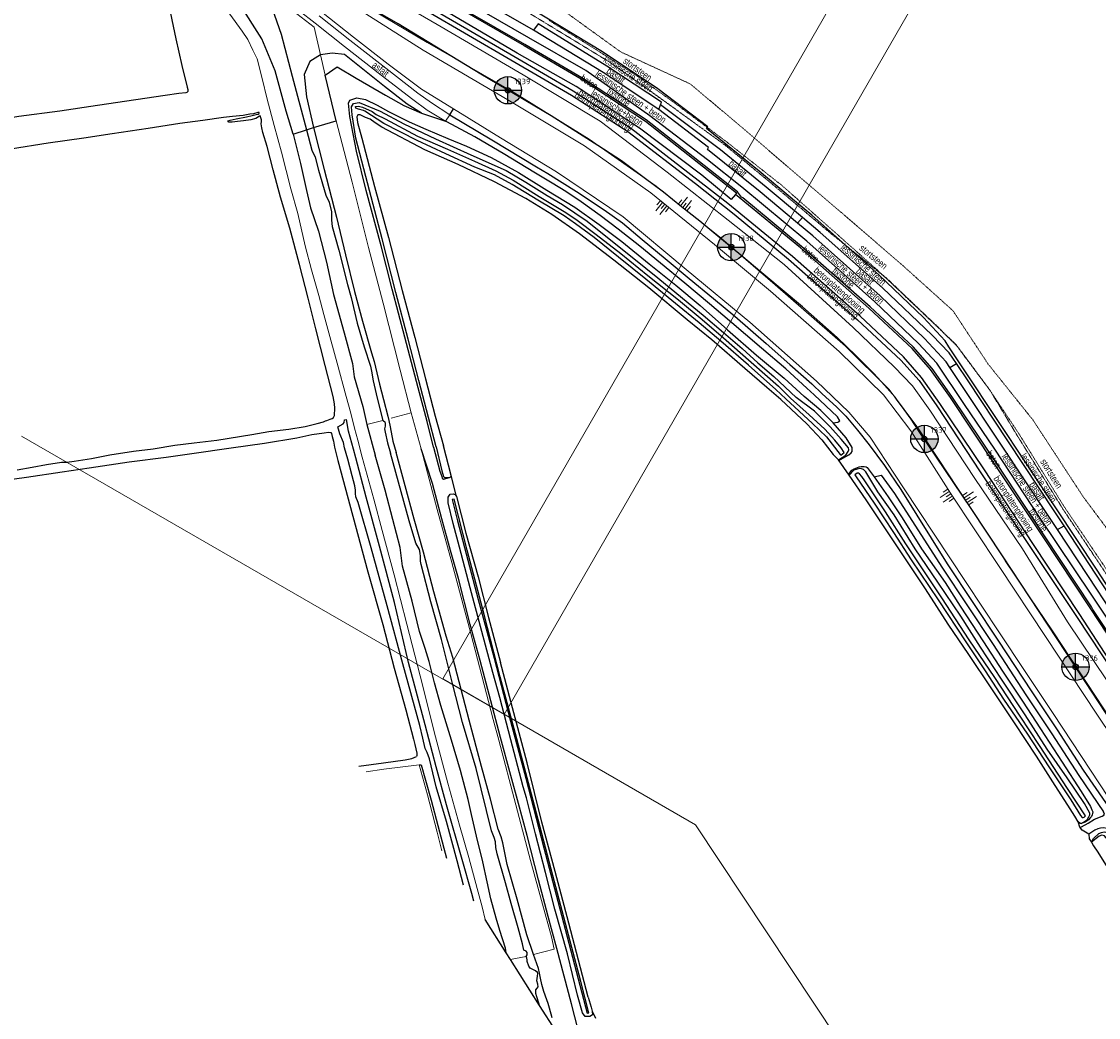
# Model space of a CAD drawing. Header units: metres. Extents: x 62183 to 64315, y 386037 to 389216.
# Tile 10 of 21: x 62623 to 63017, y 387774 to 388138. Entities that reach past the tile are written whole.
import ezdxf
from ezdxf.enums import TextEntityAlignment as Align

# ---------------------------------------------------------------- set-up
doc = ezdxf.new("R2010")
doc.units = ezdxf.units.M
doc.linetypes.add('HIDDEN', pattern=[0.375, 0.25, -0.125])
doc.linetypes.add('PHANTOM2', pattern=[1.25, 0.625, -0.125, 0.125, -0.125, 0.125, -0.125])
doc.layers.get('0').update_dxf_attribs({"linetype": 'CONTINUOUS'})
for name, color, linetype in [('0 @ 0.5', 7, 'CONTINUOUS'), ('0 @ 1', 7, 'CONTINUOUS'), ('0 @ 5', 7, 'CONTINUOUS'), ('BS-BINNENKRUINLIJN-KPN', 253, 'CONTINUOUS'), ('BS-BINNENTEENLIJN-KPN', 253, 'CONTINUOUS'), ('BS-INSTEEK-SLOOT-KPN', 253, 'CONTINUOUS'), ('BS-OVERIG-KPN', 253, 'CONTINUOUS'), ('BS-SCHEIDINGSLIJN-TALUDBEKL', 253, 'CONTINUOUS'), ('BS-VLAKAFSLUITING', 253, 'CONTINUOUS'), ('BS-WATERLIJN-KPN', 253, 'CONTINUOUS'), ('THEORETISCHE_NULLIJN', 1, 'CONTINUOUS')]:
    doc.layers.add(name, color=color, linetype=linetype)
for name, color, linetype, lineweight in [('BS-Dijkpaal', 2, 'CONTINUOUS', 25), ('BS-Dijkpaalnr', 6, 'CONTINUOUS', 25), ('BS-KANT-KREUKELBERM', 35, 'PHANTOM2', 0), ('BS-KANT-VERHARDING', 253, 'CONTINUOUS', 0), ('BS-KRUINLIJN', 253, 'CONTINUOUS', 0), ('BS-OVERIGE-TEKSTEN', 253, 'CONTINUOUS', 0), ('BS-RASTER', 253, 'RASTER', 0), ('BS-TEENLIJN', 1, 'CONTINUOUS', 0), ('BS-TEENSCHOT-GECONSTRUEERD', 11, 'HIDDEN', 13), ('BS-TUSSENBERM', 253, 'CONTINUOUS', 0), ('BS-ZANDLIJN', 2, 'HIDDEN', 20), ('TB-SNIJLIJNEN', 1, 'CONTINUOUS', 15)]:
    doc.layers.add(name, color=color, linetype=linetype, lineweight=lineweight)
doc.styles.add('ISO', font='isocp.shx', dxfattribs={"height": 2.5})
doc.linetypes.add('RASTER', pattern='A,3,-2,[200,RASTER,S=0.75,R=0,X=0,Y=0],-2,3', length=10)

# ---------------------------------------------------------------- blocks, each defined once
blk = doc.blocks.new('dijkpaal')
at = {"layer": 'BS-Dijkpaal'}
h = blk.add_hatch(color=256, dxfattribs=at)
h.paths.add_polyline_path([(0, 0), (0, 1, 0.414214), (-1, 0)])
h.paths.add_polyline_path([(1, 0), (0, 0), (0, -1, 0.414214)])
for p, q in [((0, -1), (0, 1)), ((-1, 0), (1, 0))]:
    blk.add_line(p, q, dxfattribs=at)
blk.add_circle((0, 0), 1, dxfattribs=at)
blk = doc.blocks.new('*U310')
at = {"layer": '0 @ 0.5', "xscale": 0.5, "yscale": 0.5, "zscale": 0.5}
blk.add_blockref('dijkpaal', (62801.194, 388112.99), dxfattribs=at)
at = {"layer": '0 @ 1'}
blk.add_blockref('dijkpaal', (62801.194, 388112.99), dxfattribs=at)
at = {"layer": '0 @ 5', "xscale": 5, "yscale": 5, "zscale": 5}
blk.add_blockref('dijkpaal', (62801.194, 388112.99), dxfattribs=at)
blk = doc.blocks.new('*U311')
at = {"layer": '0 @ 0.5', "xscale": 0.5, "yscale": 0.5, "zscale": 0.5}
blk.add_blockref('dijkpaal', (62882.893, 388055.634), dxfattribs=at)
at = {"layer": '0 @ 1'}
blk.add_blockref('dijkpaal', (62882.893, 388055.634), dxfattribs=at)
at = {"layer": '0 @ 5', "xscale": 5, "yscale": 5, "zscale": 5}
blk.add_blockref('dijkpaal', (62882.893, 388055.634), dxfattribs=at)
blk = doc.blocks.new('*U312')
at = {"layer": '0 @ 0.5', "xscale": 0.5, "yscale": 0.5, "zscale": 0.5}
blk.add_blockref('dijkpaal', (63008.799, 387902.179), dxfattribs=at)
at = {"layer": '0 @ 1'}
blk.add_blockref('dijkpaal', (63008.799, 387902.179), dxfattribs=at)
at = {"layer": '0 @ 5', "xscale": 5, "yscale": 5, "zscale": 5}
blk.add_blockref('dijkpaal', (63008.799, 387902.179), dxfattribs=at)
blk = doc.blocks.new('*U313')
at = {"layer": '0 @ 0.5', "xscale": 0.5, "yscale": 0.5, "zscale": 0.5}
blk.add_blockref('dijkpaal', (62953.506, 387985.508), dxfattribs=at)
at = {"layer": '0 @ 1'}
blk.add_blockref('dijkpaal', (62953.506, 387985.508), dxfattribs=at)
at = {"layer": '0 @ 5', "xscale": 5, "yscale": 5, "zscale": 5}
blk.add_blockref('dijkpaal', (62953.506, 387985.508), dxfattribs=at)
blk = doc.blocks.new('S03')
at = {"color": 0}
for p, q in [((-2.01, 0), (-2.01, -2.01)), ((-1, 0), (-1, -4.01)), ((0, 0), (0, -2.01)), ((1, 0), (1, -4.01)), ((2.01, 0), (2.01, -2.01))]:
    blk.add_line(p, q, dxfattribs=at)
blk = doc.blocks.new('S04')
at = {"color": 0}
for p, q in [((-1, 0), (-1, 4.01)), ((1, 0), (1, 4.01)), ((-2.01, 0), (-2.01, 2.01)), ((0, 0), (0, 2.01)), ((2.01, 0), (2.01, 2.01))]:
    blk.add_line(p, q, dxfattribs=at)

msp = doc.modelspace()

# ---------------------------------------------------------------- linework, layer by layer
at = {"layer": 'BS-BINNENKRUINLIJN-KPN'}
for points in [[(62774, 387982.47, 0), (62771.61, 387991.88, 0), (62768.39, 388004.24, 0), (62763.44, 388022.76, 0), (62758.89, 388040.31, 0), (62754.88, 388056.1, 0), (62749.39, 388076.36, 0), (62745.78, 388090.75, 0), (62743.32, 388103.47, 0), (62742.93, 388108.28, 0), (62743.32, 388109.35, 0), (62745.98, 388110.25, 0), (62749.12, 388109.66, 0), (62753.32, 388107.57, 0), (62757.56, 388105.2, 0), (62765.11, 388101.52, 0), (62771.13, 388098.74, 0), (62779.22, 388095.36, 0), (62786.02, 388092.54, 0), (62795.06, 388088.47, 0), (62805.07, 388082.93, 0), (62815.44, 388076.47, 0), (62825.64, 388070.27, 0), (62834.56, 388063.95, 0), (62842.83, 388057.69, 0), (62852.86, 388049.58, 0), (62862.56, 388041.8, 0), (62871.46, 388034.28, 0), (62881.53, 388025.37, 0), (62892.13, 388016.14, 0), (62902.2, 388007.75, 0), (62909.58, 388001.08, 0)], [(62727.51, 388098.52, 0), (62729.43, 388091.09, 0), (62730.63, 388088.53, 0), (62731.91, 388083.76, 0), (62734.59, 388074.7, 0), (62735.83, 388072.09, 0), (62736.61, 388068.51, 0), (62736.69, 388065.45, 0), (62736.89, 388063.23, 0), (62739.38, 388054.54, 0), (62742.5, 388041.98, 0), (62743.83, 388037.26, 0), (62746.07, 388027.84, 0), (62748.58, 388019.18, 0), (62750.92, 388012.09, 0), (62751.28, 388010.29, 0), (62751.9, 388006.73, 0), (62753.37, 388000.45, 0), (62755.49, 387992.31, 0), (62755.73, 387992.16, 0), (62756.14, 387991.75, 0), (62756.26, 387991.14, 0), (62756.26, 387990.16, 0), (62756.1, 387989.15, 0), (62756.26, 387987.98, 0), (62757.19, 387984.13, 0), (62758.24, 387980.31, 0)], [(62730.07, 388099.43, 0), (62733.97, 388084.07, 0), (62738.46, 388066.59, 0), (62741.73, 388052.78, 0), (62745.03, 388039.45, 0), (62747.98, 388028.53, 0), (62751.29, 388016.98, 0), (62752.25, 388013.82, 0), (62754.19, 388005.58, 0), (62755.65, 387999.98, 0), (62757.23, 387993.88, 0), (62757.66, 387992.2, 0), (62758.09, 387989.93, 0), (62759.08, 387984.74, 0), (62760.32, 387980.59, 0)], [(62922.05, 387977.84, 0), (62922.62, 387977.9, 0), (62923.11, 387978.11, 0), (62924.74, 387979.04, 0), (62925.83, 387979.73, 0), (62926.75, 387980.4, 0), (62927.09, 387980.92, 0), (62927.08, 387982.44, 0), (62924.88, 387985.88, 0), (62920.21, 387991.38, 0), (62915.59, 387995.89, 0), (62909.58, 388001.08, 0)], [(62812.8, 387778.32, 0), (62812.52, 387779.24, 0), (62811.78, 387781.5, 0), (62811.43, 387782.73, 0), (62811.44, 387784.01, 0), (62811.83, 387784.65, 0), (62812.2, 387785.15, 0), (62812.07, 387786.15, 0), (62811.72, 387787.37, 0), (62811.97, 387789.11, 0), (62812.1, 387789.99, 0), (62811.98, 387790.44, 0), (62811.23, 387791.03, 0), (62809.31, 387791.96, 0), (62808.78, 387792.69, 0), (62808.25, 387794.41, 0), (62808.18, 387795.02, 0), (62808.13, 387795.7, 0), (62807.82, 387796.3, 0), (62808.21, 387796.86, 0), (62808.24, 387797.67, 0), (62807.84, 387798.19, 0), (62807.02, 387798.63, 0), (62806.51, 387800.88, 0), (62804.97, 387806.73, 0), (62802.43, 387815.64, 0), (62800.31, 387823.2, 0), (62797.22, 387833.82, 0), (62796.76, 387836.1, 0), (62796.67, 387838.21, 0), (62796.18, 387839.83, 0), (62795.14, 387842.17, 0), (62789.52, 387864.98, 0), (62784.59, 387881.87, 0), (62780.96, 387896.07, 0), (62776.89, 387912.14, 0), (62773.04, 387925.94, 0), (62769.42, 387939.61, 0), (62769.27, 387940.79, 0), (62769.26, 387942.49, 0), (62769.14, 387943.78, 0), (62768.79, 387945.03, 0), (62767.48, 387947.39, 0), (62765.11, 387955.59, 0), (62758.24, 387980.31, 0)], [(62817.32, 387773.88, 0), (62816.44, 387777.32, 0), (62815.94, 387779.05, 0), (62815.43, 387780.46, 0), (62814.38, 387783.51, 0), (62813.65, 387786.06, 0), (62813.16, 387788.36, 0), (62812.79, 387790.21, 0), (62812.4, 387791.85, 0), (62810.5, 387796.93, 0), (62808.08, 387804.21, 0), (62804.55, 387817.17, 0), (62800.93, 387829.96, 0), (62799.32, 387837.81, 0), (62798.67, 387839.96, 0), (62797.64, 387842.85, 0), (62794.76, 387853.82, 0), (62791.57, 387865.74, 0), (62787.03, 387882.62, 0), (62783.31, 387896.75, 0), (62780.99, 387905.62, 0), (62778.59, 387913.34, 0), (62774.13, 387929.55, 0), (62770.34, 387944.15, 0), (62766.84, 387956.2, 0), (62760.32, 387980.59, 0)], [(62774, 387982.47, 0), (62776.29, 387973.77, 0), (62776.98, 387971.74, 0), (62777.18, 387971.14, 0), (62777.64, 387970.85, 0), (62779.82, 387971.45, 0)], [(62926.06, 387972.27, 0), (62926.16, 387972.94, 0), (62926.93, 387974.05, 0), (62927.86, 387974.64, 0), (62929.71, 387975.32, 0), (62930.42, 387975.46, 0), (62931.49, 387975.47, 0), (62932.17, 387975.29, 0), (62932.58, 387975.04, 0), (62935.14, 387971.65, 0), (62940.26, 387964.32, 0), (62945.34, 387956.69, 0), (62952.41, 387945.35, 0), (62961.07, 387933.04, 0), (62966.66, 387924.34, 0), (62975.17, 387911.3, 0), (62982.04, 387900.58, 0), (62989.38, 387889.57, 0), (62995.94, 387879.46, 0), (63003.9, 387867.32, 0), (63010.87, 387856.62, 0), (63014.22, 387851.06, 0), (63014.78, 387849.94, 0), (63015.07, 387849.12, 0), (63015.04, 387848.49, 0), (63014.92, 387848.06, 0), (63014.62, 387847.46, 0), (63014.29, 387847.04, 0), (63013.58, 387846.25, 0), (63013.07, 387845.83, 0), (63012.38, 387845.41, 0), (63010.81, 387844.91, 0)], [(63014.64, 387838.05, 0), (63015.31, 387839.38, 0), (63017.36, 387841.19, 0), (63018.33, 387841.63, 0), (63019.27, 387841.83, 0), (63019.91, 387841.72, 0), (63020.64, 387841.44, 0), (63021.57, 387840.67, 0), (63022.84, 387838.67, 0), (63024.28, 387835.86, 0), (63027.72, 387830.86, 0), (63034.19, 387821.21, 0), (63035.38, 387819.43, 0), (63039.11, 387813.09, 0), (63044.62, 387804.88, 0), (63051.3, 387796.07, 0), (63062.64, 387778.84, 0), (63070.75, 387766.48, 0)]]:
    msp.add_polyline3d(points, dxfattribs=at)
at = {"layer": 'BS-BINNENTEENLIJN-KPN'}
for points in [[(62722.67, 388096.95, 0), (62725.29, 388086.17, 0), (62727.54, 388076.33, 0), (62728.98, 388070.07, 0), (62731.9, 388061.51, 0), (62734.89, 388050.14, 0), (62737.36, 388038.27, 0), (62741.24, 388024.27, 0), (62744.34, 388013.06, 0), (62744.94, 388008.28, 0), (62748.12, 387997.4, 0), (62749.62, 387990.77, 0), (62752.62, 387979.54, 0)], [(62800.6, 387797.58, 0), (62800.27, 387799.33, 0), (62798.19, 387805.8, 0), (62796.84, 387810.27, 0), (62794.98, 387817.35, 0), (62793.62, 387823.54, 0), (62791.98, 387830.91, 0), (62789.74, 387840.21, 0), (62787.82, 387848.22, 0), (62786.68, 387853.63, 0), (62783.88, 387864.28, 0), (62780.5, 387875.41, 0), (62776.64, 387888.05, 0), (62774.35, 387896.27, 0), (62772.34, 387904.14, 0), (62770.89, 387908.88, 0), (62768.82, 387915.11, 0), (62766.16, 387926.14, 0), (62764.16, 387933.31, 0), (62762.6, 387938.97, 0), (62761.81, 387945.85, 0), (62759.13, 387956.02, 0), (62756.34, 387966.74, 0), (62752.62, 387979.54, 0)], [(62833.17, 387746.29, 0), (62832.03, 387750.47, 0), (62829.55, 387759.47, 0), (62826.9, 387769.48, 0), (62824.4, 387778.97, 0), (62821.8, 387789.12, 0), (62819.11, 387799.18, 0), (62815.96, 387810.87, 0), (62812.39, 387824.35, 0), (62808.17, 387840.55, 0), (62805, 387852.18, 0), (62802.22, 387862.48, 0), (62798.52, 387876.33, 0), (62794.99, 387889.74, 0), (62791.04, 387904.54, 0), (62787.43, 387917.62, 0), (62783.06, 387934.47, 0), (62780.16, 387944.66, 0), (62777.06, 387956.35, 0), (62773.63, 387969.17, 0), (62769.43, 387981.85, 0)]]:
    msp.add_polyline3d(points, dxfattribs=at)
at = {"layer": 'BS-INSTEEK-SLOOT-KPN'}
for points in [[(62676.7, 388146.45, 0), (62679.68, 388131.83, 0), (62681.93, 388122.12, 0), (62683.93, 388114.2, 0), (62684.1, 388113.25, 0), (62684.06, 388112.53, 0), (62683.74, 388112.21, 0), (62683.41, 388112.13, 0), (62680.79, 388111.8, 0), (62675.88, 388111.15, 0), (62665.07, 388109.54, 0), (62651.12, 388107.47, 0), (62637.29, 388105.33, 0), (62622.35, 388103.39, 0), (62607.03, 388100.96, 0), (62587.22, 388098.11, 0), (62573.74, 388096.14, 0), (62559.17, 388093.96, 0), (62545.4, 388091.94, 0), (62530.77, 388089.89, 0), (62516.8, 388087.78, 0), (62506.72, 388086.24, 0), (62503.05, 388085.41, 0)], [(62774.99, 387982.61, 0), (62772.16, 387993.31, 0), (62768.63, 388006.89, 0), (62764.69, 388022.05, 0), (62760.16, 388039.1, 0), (62755.16, 388058.65, 0), (62749.16, 388081.5, 0), (62745.55, 388095.55, 0), (62744.27, 388103.98, 0), (62743.93, 388106.95, 0), (62744.67, 388108.15, 0), (62746.81, 388108.54, 0), (62754.5, 388105.42, 0), (62763.18, 388100.78, 0), (62774.71, 388095.24, 0), (62787.68, 388089.38, 0), (62800.59, 388083.61, 0), (62807.75, 388079.4, 0), (62815.54, 388074.54, 0), (62821.15, 388071.19, 0), (62830.12, 388065.2, 0), (62837.56, 388059.2, 0), (62847.24, 388051.46, 0), (62856.05, 388044.44, 0), (62865.01, 388037.04, 0), (62872.61, 388030.72, 0), (62880.02, 388024.38, 0), (62886.9, 388018.53, 0), (62892.63, 388013.29, 0), (62898.45, 388008.33, 0), (62906.63, 388000.67, 0)], [(62621.65, 387974.17, 0), (62627.23, 387975.21, 0), (62632.42, 387976.19, 0), (62637.89, 387976.98, 0), (62639.81, 387977.07, 0), (62642.6, 387977.35, 0), (62648.9, 387978.35, 0), (62655.6, 387979.65, 0), (62664.24, 387980.99, 0), (62671.48, 387981.93, 0), (62679.3, 387983.2, 0), (62686.39, 387984.11, 0), (62694.73, 387985.08, 0), (62707.54, 387987.17, 0), (62713.78, 387988.21, 0), (62721, 387989.09, 0), (62727.09, 387990.1, 0), (62731.48, 387991.17, 0), (62733.77, 387991.77, 0), (62734.51, 387992.1, 0), (62734.98, 387992.31, 0), (62735.55, 387992.53, 0), (62736.2, 387992.77, 0), (62736.88, 387993.01, 0), (62737.4, 387993.41, 0), (62737.77, 387994.1, 0), (62737.9, 387996.77, 0), (62737.78, 387998.36, 0), (62737.22, 388001.08, 0), (62734.39, 388012.39, 0), (62730.98, 388025.73, 0), (62728.09, 388036.98, 0), (62724.94, 388049.32, 0), (62721.38, 388062.63, 0), (62718.03, 388073.91, 0), (62715.32, 388083.95, 0), (62713.19, 388092.4, 0), (62711.53, 388097.56, 0), (62711.2, 388099.31, 0), (62710.97, 388100.76, 0), (62711.03, 388101.56, 0), (62711.06, 388102.18, 0), (62710.59, 388103.66, 0), (62710.37, 388103.5, 0), (62709.03, 388102.65, 0), (62707.19, 388102.23, 0), (62704.53, 388101.8, 0), (62702.29, 388101.53, 0), (62700.3, 388101.37, 0), (62699.12, 388101.29, 0), (62698.7, 388101.78, 0), (62699.55, 388102.13, 0), (62701.81, 388102.57, 0), (62705.54, 388103.29, 0), (62707.69, 388103.73, 0), (62709.08, 388104.12, 0), (62709.8, 388104.28, 0), (62710.21, 388104.56, 0), (62710.17, 388104.82, 0), (62709.66, 388104.82, 0), (62708.11, 388104.39, 0), (62706.79, 388104.23, 0), (62704.33, 388103.84, 0), (62700.47, 388103.36, 0), (62697.15, 388103.05, 0), (62689.61, 388102.01, 0), (62681.25, 388100.82, 0), (62669.66, 388099.06, 0), (62656.43, 388097.13, 0), (62646.02, 388095.48, 0), (62633.07, 388093.66, 0), (62619.29, 388091.53, 0)], [(62900.98, 387999.9, 0), (62895.91, 388004.33, 0), (62887.9, 388011.24, 0), (62875.74, 388021.79, 0), (62866.8, 388029.09, 0), (62852.67, 388040.75, 0), (62839.97, 388050.87, 0), (62827.39, 388060.55, 0), (62817.25, 388067.55, 0), (62807.69, 388073.4, 0), (62796.29, 388079.54, 0), (62782.95, 388085.82, 0), (62770.83, 388091.27, 0), (62755.07, 388099.52, 0), (62752.68, 388101.05, 0), (62750.85, 388102.43, 0), (62749.07, 388103.1, 0), (62747.2, 388104.02, 0), (62746.27, 388104.08, 0), (62745.92, 388103.26, 0), (62746.16, 388101.23, 0), (62747.79, 388095.51, 0), (62752.39, 388077.8, 0), (62757.48, 388059.23, 0), (62762.57, 388039.8, 0), (62767.17, 388022.6, 0), (62770.99, 388007.5, 0), (62774.61, 387993.88, 0), (62777.58, 387982.96, 0)], [(62900.98, 387999.9, 0), (62910.49, 387990.98, 0), (62916.03, 387985.16, 0), (62920.1, 387979.81, 0), (62922.05, 387977.84, 0), (62924.82, 387979.54, 0), (62925.61, 387980.97, 0), (62925.87, 387981.51, 0), (62925.75, 387982.3, 0), (62923.09, 387985.44, 0), (62919, 387989.9, 0), (62913.34, 387995.68, 0), (62906.63, 388000.67, 0)], [(62575.28, 387964.62, 0), (62589.75, 387966.71, 0), (62598.38, 387967.76, 0), (62611.82, 387969.65, 0), (62625.08, 387971.57, 0), (62638.18, 387973.43, 0), (62648.03, 387974.97, 0), (62662.63, 387977.09, 0), (62676.14, 387978.89, 0), (62685.52, 387980.22, 0), (62699.99, 387982.32, 0), (62712.19, 387984.02, 0), (62724.02, 387985.89, 0), (62729.47, 387987.1, 0), (62733.95, 387987.75, 0), (62735.58, 387988.01, 0), (62736.41, 387987.91, 0), (62736.69, 387987.5, 0), (62736.96, 387986.43, 0), (62737.41, 387984.65, 0), (62737.79, 387982.54, 0), (62738.42, 387980.12, 0), (62738.99, 387977.67, 0)], [(62774.99, 387982.61, 0), (62777.04, 387973.89, 0), (62777.68, 387971.79, 0), (62777.95, 387971.37, 0), (62779.82, 387971.45, 0)], [(62779.82, 387971.45, 0), (62780.28, 387971.68, 0), (62780.48, 387972.1, 0), (62777.58, 387982.96, 0)], [(62738.99, 387977.67, 0), (62749.9, 387936.88, 0), (62755.47, 387917.6, 0), (62759.63, 387901.65, 0), (62763.82, 387886.47, 0), (62766.62, 387875.69, 0), (62767.16, 387873.74, 0), (62767.89, 387870.58, 0), (62767.92, 387869.73, 0), (62767.73, 387869.41, 0)], [(63010.81, 387844.91, 0), (63011.71, 387845.33, 0), (63013.11, 387846.26, 0), (63013.65, 387847.31, 0), (63013.98, 387848.07, 0), (63014.07, 387848.65, 0), (63012.04, 387852.15, 0), (63005.75, 387861.65, 0), (62998.44, 387872.12, 0), (62990.36, 387884.58, 0), (62981.67, 387897.62, 0), (62974.03, 387909.42, 0), (62966.79, 387920.65, 0), (62958.46, 387933.18, 0), (62950.15, 387945.29, 0), (62942.41, 387957.7, 0), (62936.53, 387966.11, 0), (62932.14, 387973.48, 0), (62931.26, 387974.28, 0), (62930.53, 387974.61, 0), (62929.74, 387974.65, 0), (62928.87, 387974.51, 0), (62927.74, 387974.05, 0), (62926.06, 387972.27, 0)], [(63010.81, 387844.91, 0), (63010.44, 387844.95, 0), (63009.75, 387845.52, 0), (63008.57, 387847.54, 0), (63006.03, 387851.58, 0), (63001.38, 387858.83, 0), (62994.49, 387869.46, 0), (62986.47, 387881.72, 0), (62977.93, 387894.45, 0), (62969.78, 387906.67, 0), (62962.19, 387917.79, 0), (62953.88, 387930.72, 0), (62946.11, 387942.36, 0), (62938.3, 387954.05, 0), (62932.19, 387963.24, 0), (62926.06, 387972.27, 0)], [(62830.6, 387781.4, 0), (62831.58, 387777.77, 0), (62832.04, 387776.3, 0), (62832.13, 387774.9, 0), (62831.2, 387774.34, 0), (62829.5, 387774.34, 0), (62828.48, 387775.72, 0), (62826.65, 387782.1, 0), (62822.99, 387797.18, 0), (62818.38, 387813.53, 0), (62814.98, 387826.98, 0), (62811.27, 387841.06, 0), (62808.01, 387854.25, 0), (62806.77, 387858.36, 0), (62806, 387861.09, 0), (62802.22, 387875.48, 0), (62798.21, 387890.95, 0), (62795.69, 387900.12, 0), (62791.7, 387915.15, 0), (62787.44, 387931.08, 0), (62783.53, 387945.97, 0), (62781.19, 387954.57, 0), (62779.3, 387962.19, 0), (62779.32, 387964.24, 0), (62780.07, 387965.29, 0), (62781.17, 387965.47, 0), (62781.89, 387965.24, 0), (62782.44, 387964.51, 0), (62785.77, 387951.03, 0), (62790.3, 387935.06, 0), (62794.04, 387920.25, 0), (62798.44, 387903.79, 0)], [(62830.6, 387781.4, 0), (62823.51, 387808.42, 0), (62818.5, 387827.32, 0), (62813.63, 387845.32, 0), (62808.18, 387867.05, 0), (62803.35, 387885.32, 0), (62798.44, 387903.79, 0)], [(62746.72, 387865.9, 0), (62755.74, 387867.07, 0), (62763.61, 387868.17, 0), (62765.99, 387868.67, 0), (62767.73, 387869.41, 0)], [(62768.77, 387866.3, 0), (62769.44, 387866.31, 0), (62770.99, 387860.75, 0), (62773.12, 387853.45, 0), (62776.16, 387841.82, 0), (62778.71, 387832.18, 0)], [(63065.88, 387769.65, 0), (63059.15, 387780.44, 0), (63049.47, 387795.6, 0), (63044.1, 387804.09, 0), (63034.69, 387818.86, 0), (63023.77, 387834.43, 0), (63020.96, 387838.38, 0), (63019.45, 387840.39, 0), (63018.42, 387840.6, 0), (63017.45, 387840.27, 0), (63014.64, 387838.05, 0), (63015.32, 387836.69, 0), (63017, 387834.42, 0), (63021, 387827.94, 0), (63028.39, 387816.67, 0), (63036.72, 387804.17, 0), (63042.46, 387795.5, 0), (63050.69, 387784.77, 0), (63056.64, 387776.13, 0), (63064.75, 387765.29, 0)]]:
    msp.add_polyline3d(points, dxfattribs=at)
at = {"layer": 'BS-KANT-KREUKELBERM'}
msp.add_polyline3d([(63136, 387763.1, 0), (63128.76, 387777.83, 0), (63115.67, 387798.44, 0), (63105.13, 387814.54, 0), (63095.83, 387828.65, 0), (63075.5, 387850.9, 0), (63069.14, 387861, 0), (63056.97, 387880.3, 0), (63039.39, 387905.91, 0), (63021.08, 387934.58, 0), (63004.2, 387959.86, 0), (62987.11, 387987.33, 0), (62977.58, 388003.19, 0), (62965.27, 388019.68, 0), (62958.9, 388025.91, 0), (62939.38, 388044.45, 0), (62917.61, 388062.07, 0), (62897.44, 388079.06, 0), (62880.66, 388092.92, 0), (62862.19, 388106.32, 0), (62838.97, 388122.96, 0), (62807.1, 388142.35, 0)], dxfattribs=at)
at = {"layer": 'BS-KANT-VERHARDING'}
msp.add_polyline3d([(62732.13, 388140.22, 0), (62743.31, 388131.3, 0), (62756.48, 388121.04, 0), (62768.23, 388112, 0), (62773.2, 388108.37, 0), (62779.96, 388104.05, 0), (62778.37, 388101.76, 0), (62771.64, 388105.75, 0), (62766.45, 388109.62, 0), (62754.81, 388118.59, 0), (62741.44, 388128.97, 0), (62730.67, 388137.6, 0), (62724.69, 388142.21, 0)], dxfattribs=at)
at = {"layer": 'BS-KRUINLIJN'}
for points in [[(63099.48, 387760.12, 0), (63087.49, 387778.11, 0), (63070.43, 387804.36, 0), (63052.72, 387831.46, 0), (63037.74, 387853.5, 0), (63034.26, 387858.54, 0), (63016.56, 387884.84, 0), (62997.76, 387913.31, 0), (62980.85, 387938.83, 0), (62963.01, 387965.72, 0), (62948.53, 387988.51, 0), (62938.56, 388001.6, 0), (62922.37, 388017.51, 0), (62897.17, 388039.6, 0), (62876.74, 388056.64, 0), (62853.44, 388075.49, 0), (62829.25, 388092.67, 0), (62801.18, 388109.51, 0), (62770.17, 388127.7, 0), (62741.9, 388145.53, 0)], [(63102.34, 387761.73, 0), (63090.36, 387779.49, 0), (63072.94, 387805.56, 0), (63054.76, 387833.07, 0), (63040.11, 387855.19, 0), (63019.1, 387886.86, 0), (63000.59, 387914.92, 0), (62983.29, 387940.6, 0), (62981.93, 387942.86, 0), (62965.79, 387967.4, 0), (62951.13, 387989.59, 0), (62940.68, 388003.54, 0), (62924.68, 388019.41, 0), (62898.91, 388041.86, 0), (62879.36, 388058.81, 0), (62855.43, 388077.89, 0), (62830.85, 388095.15, 0), (62802.63, 388112.65, 0), (62771.63, 388130.47, 0), (62744.3, 388146.77, 0)]]:
    msp.add_polyline3d(points, dxfattribs=at)
at = {"layer": 'BS-OVERIG-KPN'}
for points in [[(62913.26, 388001.58, 0), (62910.5, 388004.09, 0), (62902.84, 388011.16, 0), (62893.93, 388018.75, 0), (62882.25, 388028.64, 0), (62874.92, 388034.94, 0), (62865.92, 388042.47, 0), (62857.03, 388049.8, 0), (62849.39, 388056.05, 0), (62841.47, 388062.24, 0), (62834.96, 388067.25, 0), (62827.95, 388072.2, 0), (62822.4, 388075.96, 0), (62817.35, 388079.08, 0), (62810.66, 388083.05, 0), (62800.04, 388089.55, 0), (62789.04, 388096.02, 0), (62778.79, 388101.49, 0), (62778.37, 388101.76, 0)], [(62779.96, 388104.05, 0), (62795.36, 388094.88, 0), (62811.59, 388085.03, 0), (62815.79, 388082.57, 0), (62826.26, 388075.97, 0), (62836.41, 388069.23, 0), (62843.04, 388064.5, 0), (62850.29, 388058.48, 0), (62858.69, 388051.5, 0), (62867.46, 388044.21, 0), (62876.38, 388036.81, 0), (62884.13, 388030.38, 0), (62895.69, 388020.36, 0), (62904.31, 388012.71, 0), (62912.3, 388005.62, 0), (62916.14, 388001.99, 0)], [(62920.21, 387991.38, 0), (62921.88, 387991.69, 0), (62922.62, 387992.12, 0), (62921.74, 387993.58, 0), (62913.26, 388001.58, 0)], [(62916.14, 388001.99, 0), (62921.34, 387997.24, 0), (62924.81, 387993.79, 0), (62929.11, 387988.66, 0), (62933.31, 387983.35, 0), (62938.89, 387975.86, 0), (62944.87, 387966.99, 0), (62961.82, 387939.89, 0), (62980.57, 387911.59, 0), (62992.55, 387893.46, 0), (63002.06, 387879.18, 0), (63011.65, 387864.45, 0), (63019.7, 387852.53, 0), (63023.41, 387847.34, 0), (63024.85, 387845.99, 0), (63028.04, 387841.39, 0), (63035.56, 387829.21, 0), (63047.05, 387811.98, 0), (63062.2, 387789.04, 0), (63078.89, 387763.6, 0), (63095.26, 387739.05, 0), (63101.88, 387728.79, 0), (63110.97, 387715.37, 0), (63117, 387706.51, 0)], [(62926.06, 387972.27, 0), (62922.05, 387977.84, 0)], [(62782.44, 387964.51, 0), (62780.48, 387972.1, 0)], [(62935.14, 387971.65, 0), (62937.75, 387972.21, 0), (62942.56, 387965.51, 0), (62959.89, 387938.67, 0), (62978.73, 387910.33, 0), (62990.66, 387891.96, 0), (63000.12, 387877.73, 0), (63010, 387862.42, 0), (63019.03, 387849.11, 0)], [(63010.41, 387843.56, 0), (63009.75, 387845.52, 0)], [(63076.18, 387762.08, 0), (63059.6, 387787.33, 0), (63044.86, 387809.81, 0), (63033.04, 387827.64, 0), (63025.39, 387839.18, 0), (63022.87, 387841.74, 0), (63021.61, 387842.59, 0), (63020.33, 387843.09, 0), (63019.05, 387843.26, 0), (63017.97, 387843.14, 0), (63016.93, 387842.93, 0), (63015.91, 387842.46, 0), (63013.68, 387841.01, 0), (63011.18, 387842.45, 0), (63010.41, 387843.56, 0), (63010.96, 387843.67, 0), (63013.44, 387845.03, 0), (63015.78, 387846.49, 0), (63018.58, 387847.63, 0), (63019.13, 387847.97, 0), (63019.34, 387848.27, 0), (63019.03, 387849.11, 0)], [(63013.68, 387841.01, 0), (63013.79, 387839.28, 0), (63014.64, 387838.05, 0)], [(62832.04, 387776.3, 0), (62833.24, 387773.74, 0)]]:
    msp.add_polyline3d(points, dxfattribs=at)
at = {"layer": 'BS-RASTER'}
for points in [[(62734.32, 388118.58, 0), (62732.67, 388125.93, 0), (62730.34, 388136.09, 0), (62723.94, 388141, 0), (62714.1, 388148.58, 0), (62708.79, 388153.61, 0), (62697.92, 388166.15, 0), (62690.92, 388176.2, 0), (62684.05, 388187.47, 0), (62678.01, 388200.83, 0), (62674.55, 388210.83, 0), (62671.92, 388220.28, 0)], [(62724.32, 388067.92, 0), (62721.83, 388076.98, 0), (62718.32, 388090.41, 0), (62715.7, 388100.13, 0), (62713.12, 388109.71, 0), (62711.35, 388117.37, 0), (62709.42, 388124.53, 0), (62707.95, 388127.66, 0), (62706.03, 388131.6, 0), (62703.97, 388134.56, 0), (62699.5, 388140.89, 0), (62692.67, 388150.19, 0), (62688.43, 388156.06, 0), (62683.79, 388163.16, 0), (62679.63, 388170.02, 0)], [(62738.33, 388101.82, 0), (62734.3, 388118.58, 0), (62734.32, 388118.58, 0)], [(62765.82, 387995.03, 0), (62761.83, 388010.64, 0), (62755.57, 388035.15, 0), (62750.2, 388055.48, 0), (62744.22, 388079.37, 0), (62738.35, 388101.83, 0)], [(62745.12, 387989.41, 0), (62743.73, 387994.89, 0), (62742.03, 388001.08, 0), (62738.76, 388013.22, 0), (62736.42, 388021.66, 0), (62733.85, 388031, 0), (62732.01, 388037.94, 0), (62729.34, 388047.29, 0), (62727.07, 388056.09, 0), (62724.32, 388067.92, 0)], [(62749.62, 387990.77, 0), (62755.49, 387992.31, 0)], [(62758.44, 387993.1, 0), (62765.82, 387995.03, 0)], [(62769.43, 387981.85, 0), (62765.82, 387995.03, 0)], [(62747.93, 387978.9, 0), (62746.29, 387985.04, 0), (62745.12, 387989.41, 0)], [(62818.11, 387798.9, 0), (62817.12, 387803.4, 0), (62813.83, 387815.45, 0), (62809.5, 387831.32, 0), (62804.1, 387851.72, 0), (62797.86, 387875.37, 0), (62795.85, 387882.87, 0), (62791.6, 387898.91, 0), (62787.58, 387914.33, 0), (62780.63, 387940.34, 0), (62775.33, 387959.72, 0), (62769.43, 387981.85, 0)], [(62792.89, 387809.78, 0), (62791.71, 387814.44, 0), (62789.99, 387821.15, 0), (62786.89, 387832.51, 0), (62783.52, 387844.24, 0), (62779.25, 387859.7, 0), (62774.72, 387876.55, 0), (62769.09, 387898.93, 0), (62764.25, 387917.78, 0), (62759.54, 387935.76, 0), (62755.19, 387952.07, 0), (62752.2, 387963.54, 0), (62747.93, 387978.9, 0)], [(62749.29, 387863.84, 0), (62755.78, 387864.8, 0), (62768.77, 387866.3, 0)], [(62768.77, 387866.3, 0), (62771.72, 387855.37, 0), (62775.26, 387841.76, 0), (62777, 387834.88, 0)], [(62810.5, 387796.93, 0), (62818.11, 387798.9, 0)], [(62802.11, 387795.21, 0), (62803.98, 387795.49, 0), (62807.82, 387796.3, 0)]]:
    msp.add_polyline3d(points, dxfattribs=at)
at = {"layer": 'BS-SCHEIDINGSLIJN-TALUDBEKL'}
for points in [[(62722.67, 388096.95, 0), (62720.14, 388105.38, 0), (62716.05, 388120.15, 0), (62711.22, 388131.81, 0), (62702.9, 388144.82, 0), (62694.92, 388154.07, 0), (62687.98, 388164.79, 0), (62680.09, 388180.4, 0), (62675.13, 388195.34, 0), (62672.53, 388210.79, 0), (62671.92, 388220.28, 0), (62673.6, 388210.94, 0), (62677.51, 388199.45, 0), (62683.62, 388186.38, 0), (62691.13, 388173.2, 0), (62699.82, 388161.47, 0), (62709.26, 388150.79, 0), (62715.02, 388142.95, 0), (62718.3, 388133.5, 0), (62722.33, 388118.2, 0), (62727.51, 388098.52, 0)], [(62720.11, 388205.62, 0), (62719.66, 388205.48, 0), (62715.94, 388204.5, 0), (62721.02, 388191.51, 0), (62729.17, 388179.27, 0), (62740.52, 388168.29, 0), (62744.15, 388165.93, 0), (62748.75, 388163.25, 0), (62752.64, 388160.97, 0), (62774.67, 388148.09, 0), (62807.1, 388129.36, 0), (62828, 388117.13, 0), (62851.54, 388101.75, 0), (62872.76, 388085.03, 0), (62884.84, 388075.5, 0), (62884.43, 388074.89, 0), (62882.87, 388073.1, 0), (62872.06, 388081.91, 0), (62849.32, 388099.12, 0), (62826.12, 388114.33, 0), (62804.6, 388126.62, 0), (62772.93, 388145.23, 0), (62747.13, 388160.39, 0), (62742.02, 388163.32, 0)], [(63072.56, 387845.88, 0), (63071.4, 387847.25, 0), (63052.08, 387877.11, 0), (63033.36, 387904.9, 0), (63016.79, 387930.27, 0), (63002.19, 387952.38, 0), (62998.55, 387957.89, 0), (62981.72, 387983.21, 0), (62967.4, 388004.72, 0), (62962.82, 388011.68, 0), (62961.45, 388013.76, 0), (62953.57, 388022.29, 0), (62937.3, 388037.81, 0), (62912.7, 388059.77, 0), (62907.14, 388064.42, 0), (62893.49, 388075.84, 0), (62874.18, 388091.41, 0), (62874.59, 388092.08, 0), (62856.34, 388105.99, 0), (62836.07, 388119.52, 0), (62810.51, 388135.01, 0), (62777.8, 388153.84, 0)], [(63126.09, 387760.73, 0), (63117, 387781.84, 0), (63104.67, 387800.74, 0), (63088.36, 387825.28, 0), (63086.27, 387827.45, 0), (63074.91, 387839.21, 0), (63070.64, 387844.89, 0), (63067.69, 387848.81, 0), (63049.75, 387875.45, 0), (63031.07, 387903.93, 0), (63014.7, 387928.44, 0), (62995.85, 387956.57, 0), (62979.3, 387981.76, 0), (62968.22, 387998.13, 0), (62958.02, 388013.19, 0), (62951.41, 388020.41, 0), (62935.38, 388035.61, 0), (62910.47, 388057.82, 0), (62886.8, 388077.56, 0), (62874.24, 388087.63, 0), (62853.12, 388103.71, 0), (62829.65, 388120.19, 0), (62808.82, 388132.22, 0), (62776.17, 388151.02, 0)], [(63033.13, 387895.97, 0), (63015.17, 387923.13, 0), (63014.64, 387924.13, 0), (62997.46, 387950.09, 0), (62979.97, 387976.48, 0), (62963.59, 388001.03, 0), (62956.41, 388011.22, 0), (62949.45, 388019.14, 0), (62933.68, 388033.86, 0), (62908.58, 388055.87, 0), (62887.13, 388073.62, 0), (62886.67, 388073.97, 0), (62885.17, 388075.9, 0), (62872.97, 388085.44, 0), (62851.77, 388102.17, 0), (62828.24, 388117.55, 0), (62807.36, 388129.7, 0), (62774.8, 388148.54, 0)], [(62771.33, 388142.14, 0), (62802.26, 388124.12, 0), (62824.4, 388111.2, 0), (62845, 388097.94, 0), (62869.76, 388078.89, 0), (62883.89, 388067.75, 0), (62903.85, 388051.25, 0), (62929.11, 388029.09, 0), (62944.93, 388014.36, 0), (62951.56, 388006.9, 0), (62958.04, 387997.61, 0), (62973.96, 387973.48, 0), (62991.89, 387946.56, 0), (63009.1, 387920.63, 0), (63027.72, 387892.56, 0), (63048.55, 387861.07, 0), (63062.82, 387839.74, 0), (63068.84, 387831.93, 0), (63077.88, 387823.03, 0), (63085.62, 387813.21, 0), (63096.84, 387796.56, 0), (63106.13, 387782.5, 0), (63111.95, 387770.66, 0)], [(63113.25, 387770.32, 0), (63107.49, 387782.51, 0), (63097.66, 387797.25, 0), (63086.59, 387813.84, 0), (63078.56, 387823.85, 0), (63069.9, 387832.84, 0), (63063.64, 387840.47, 0), (63049.83, 387861.99, 0), (63028.63, 387893.16, 0), (63010.35, 387921.33, 0), (62993.17, 387947.25, 0), (62975.52, 387974.18, 0), (62959.22, 387998.47, 0), (62952.43, 388007.97, 0), (62945.91, 388015.59, 0), (62929.99, 388030.37, 0), (62905.22, 388052.21, 0), (62881.63, 388071.57, 0), (62870.74, 388080.06, 0), (62846.08, 388099.11, 0), (62825.06, 388112.68, 0), (62803.33, 388125.32, 0), (62771.87, 388143.61, 0)], [(63072.21, 387853.45, 0), (63071.06, 387854.82, 0), (63051.74, 387884.68, 0), (63033.01, 387912.47, 0), (63016.45, 387937.84, 0), (63001.85, 387959.95, 0), (62998.21, 387965.46, 0), (62981.38, 387990.78, 0), (62967.06, 388012.29, 0), (62962.47, 388019.25, 0), (62961.11, 388021.33, 0), (62953.23, 388029.86, 0), (62936.96, 388045.38, 0), (62912.36, 388067.33, 0), (62906.79, 388071.99, 0), (62893.14, 388083.41, 0), (62873.84, 388098.98, 0), (62874.25, 388099.65, 0), (62855.99, 388113.56, 0), (62835.73, 388127.09, 0), (62810.16, 388142.58, 0)], [(62856.34, 388105.99, 0), (62857.05, 388107.66, 0), (62857.36, 388108.67, 0), (62837.38, 388121.84, 0), (62812.23, 388137.31, 0), (62810.51, 388135.01, 0)], [(62738.35, 388101.83, 0), (62734.32, 388118.58, 0), (62738.69, 388121.59, 0), (62745.74, 388117.39, 0), (62756.36, 388111.23, 0), (62763.09, 388107.4, 0), (62769.6, 388104.6, 0), (62764.32, 388107.96, 0), (62756.03, 388114.37, 0), (62741.39, 388126.08, 0), (62736.92, 388126.53, 0), (62732.67, 388125.93, 0), (62728.74, 388123.51, 0), (62726.61, 388118.72, 0), (62727.56, 388110.55, 0), (62730.07, 388099.43, 0)], [(63070.64, 387844.89, 0), (63072.56, 387845.88, 0), (63075.43, 387847.36, 0), (63074.29, 387848.53, 0), (63066.81, 387859.77, 0), (63054.21, 387878.72, 0), (63035.83, 387906.17, 0), (63018.48, 387932.51, 0), (63004.59, 387953.71, 0), (63001.22, 387958.86, 0), (62983.99, 387984.84, 0), (62969.54, 388006.73, 0), (62965.22, 388013.1, 0), (62962.56, 388017.02, 0), (62956.37, 388023.47, 0), (62938.22, 388040.73, 0), (62915.36, 388061.04, 0), (62908.89, 388066.47, 0), (62895.69, 388077.56, 0), (62878.97, 388091.27, 0), (62857.05, 388107.66, 0)], [(63122.05, 387762.56, 0), (63115.46, 387778.43, 0), (63110.62, 387787.46, 0), (63101.15, 387801.58, 0), (63087.5, 387821.64, 0), (63081.07, 387828.96, 0), (63072.93, 387836.91, 0), (63067.65, 387843.05, 0), (63053.4, 387864.32, 0), (63032.69, 387895.59, 0), (63014.1, 387923.74, 0), (62996.9, 387949.71, 0), (62979.42, 387976.05, 0), (62963.02, 388000.7, 0), (62955.8, 388010.88, 0), (62948.99, 388018.59, 0), (62933.17, 388033.36, 0), (62908.15, 388055.37, 0), (62884.43, 388074.89, 0)], [(62907.14, 388064.42, 0), (62908.89, 388066.47, 0)], [(62962.82, 388011.68, 0), (62965.22, 388013.1, 0)], [(63002.19, 387952.38, 0), (63004.59, 387953.71, 0)]]:
    msp.add_polyline3d(points, dxfattribs=at)
at = {"layer": 'BS-TEENLIJN'}
msp.add_polyline3d([(62732.96, 388141.74, 0), (62744.73, 388132.4, 0), (62757.38, 388122.52, 0), (62769.54, 388113.41, 0), (62781.27, 388106.16, 0), (62798.42, 388095.62, 0), (62818.94, 388083.2, 0), (62843.34, 388066.7, 0), (62866.43, 388047.51, 0), (62889.63, 388028.25, 0), (62914.01, 388006.62, 0), (62925.85, 387995.32, 0), (62933.7, 387986.1, 0), (62945.88, 387967.58, 0), (62962.85, 387942.08, 0), (62980.71, 387914.99, 0), (62990.39, 387900.43, 0), (63000.67, 387885.11, 0), (63014.22, 387864.43, 0), (63030.78, 387839.44, 0), (63048.37, 387813.81, 0), (63063.72, 387790.56, 0), (63080.1, 387765.69, 0)], dxfattribs=at)
at = {"layer": 'BS-TEENSCHOT-GECONSTRUEERD'}
msp.add_polyline3d([(63032.98, 387918.72, 0), (63004.45, 387961.04, 0), (62988.13, 387987.34, 0), (62977.58, 388003.19, 0), (62965.38, 388019.69, 0), (62958.93, 388026.04, 0), (62940.67, 388043.4, 0), (62917.73, 388063.78, 0), (62901.32, 388078.27, 0), (62881.2, 388094.12, 0), (62861.25, 388109.03, 0), (62848.72, 388117.99, 0), (62834.28, 388127.34, 0), (62816.33, 388138.49, 0)], dxfattribs=at)
at = {"layer": 'BS-TUSSENBERM'}
msp.add_polyline3d([(63107.24, 387765.8, 0), (63096.13, 387783.26, 0), (63078.9, 387809.8, 0), (63060.53, 387837.84, 0), (63046.07, 387859.27, 0), (63025.1, 387889.95, 0), (63005.89, 387918.68, 0), (62989.4, 387945.28, 0), (62971.92, 387971, 0), (62955.52, 387996.04, 0), (62949.14, 388004.91, 0), (62942.42, 388011.86, 0), (62927.48, 388026.27, 0), (62902.17, 388049.24, 0), (62881.76, 388065.47, 0), (62859.43, 388083.03, 0), (62834.95, 388101.77, 0), (62806.71, 388118.64, 0), (62775.32, 388137.04, 0), (62748.1, 388152.93, 0)], dxfattribs=at)
at = {"layer": 'BS-VLAKAFSLUITING'}
for points in [[(62779.96, 388104.05, 0), (62781.27, 388106.16, 0)], [(62722.67, 388096.95, 0), (62727.51, 388098.52, 0), (62730.07, 388099.43, 0), (62738.35, 388101.83, 0)], [(62769.6, 388104.6, 0), (62778.37, 388101.76, 0)], [(62838.94, 387737.25, 0), (62838.05, 387738.65, 0), (62833.17, 387746.29, 0), (62818.68, 387769.02, 0), (62812.8, 387778.32, 0), (62802.11, 387795.21, 0), (62800.6, 387797.58, 0), (62792.89, 387809.78, 0)]]:
    msp.add_polyline3d(points, dxfattribs=at)
at = {"layer": 'BS-WATERLIJN-KPN'}
for points in [[(62745.5, 388107.06, 0), (62746.58, 388107.19, 0), (62748.03, 388106.89, 0), (62751.58, 388105.22, 0), (62753.03, 388104.13, 0), (62756.29, 388102.61, 0), (62768.17, 388096.28, 0), (62779.04, 388091.52, 0), (62788.99, 388087.08, 0), (62796.72, 388083.56, 0), (62803.12, 388080.1, 0), (62812.65, 388074.12, 0), (62822.33, 388068.37, 0), (62826.57, 388065.49, 0), (62833.46, 388060.28, 0), (62842.47, 388053.36, 0), (62852.42, 388045.22, 0), (62863.54, 388036.42, 0), (62872.26, 388029.14, 0), (62880.02, 388022.45, 0), (62890.14, 388013.54, 0), (62900.1, 388004.84, 0), (62904.49, 388000.38, 0)], [(62902.88, 388000.16, 0), (62899.15, 388003.63, 0), (62889.15, 388012.43, 0), (62879.05, 388021.21, 0), (62871.18, 388027.91, 0), (62862.44, 388035, 0), (62851.67, 388043.94, 0), (62841.62, 388052.04, 0), (62832.69, 388059.12, 0), (62825.95, 388064.2, 0), (62821.82, 388067.04, 0), (62812.17, 388072.82, 0), (62802.73, 388078.56, 0), (62796.3, 388082.04, 0), (62789.04, 388084.91, 0), (62778.5, 388089.76, 0), (62767.96, 388094.6, 0), (62755.85, 388100.87, 0), (62748.81, 388105.37, 0), (62748.34, 388105.61, 0), (62746.57, 388106.07, 0), (62745.62, 388106.52, 0), (62745.5, 388107.06, 0)], [(62902.88, 388000.16, 0), (62912.64, 387991.2, 0), (62917.67, 387986.23, 0), (62922.72, 387979.83, 0), (62922.97, 387979.58, 0), (62924.23, 387980.51, 0), (62923.04, 387982.26, 0), (62920.77, 387985.09, 0), (62917.15, 387989.08, 0), (62911.36, 387994.37, 0), (62904.49, 388000.38, 0)], [(62742.63, 387978.17, 0), (62741.39, 387982.27, 0), (62741.06, 387984.18, 0), (62739.77, 387987.36, 0), (62739.02, 387989.9, 0), (62740.91, 387990.99, 0), (62741.31, 387991.48, 0), (62741.47, 387992.51, 0), (62742.09, 387992.62, 0)], [(62745.61, 387978.58, 0), (62744.7, 387981.81, 0), (62742.9, 387988.33, 0), (62742.09, 387992.62, 0)], [(62784.95, 387822.32, 0), (62782.67, 387831.26, 0), (62778.68, 387845.64, 0), (62774.93, 387858.31, 0), (62772.49, 387868.56, 0), (62771.71, 387870.9, 0), (62770.97, 387872.3, 0), (62770.12, 387876.06, 0), (62768.98, 387880.72, 0), (62762.7, 387903.26, 0), (62757.01, 387924.51, 0), (62751.15, 387945.7, 0), (62746.37, 387962.26, 0), (62745.57, 387964.38, 0), (62745.49, 387965.54, 0), (62745.46, 387966.74, 0), (62745.23, 387968.4, 0), (62744.18, 387971.98, 0), (62742.63, 387978.17, 0)], [(62788.67, 387816.44, 0), (62788.02, 387819.24, 0), (62784.51, 387831.74, 0), (62778.78, 387851.72, 0), (62774.97, 387865.63, 0), (62770.97, 387881.03, 0), (62764.87, 387903.76, 0), (62759.68, 387925.66, 0), (62754.22, 387946.29, 0), (62749.4, 387964.17, 0), (62745.61, 387978.58, 0)]]:
    msp.add_polyline3d(points, dxfattribs=at)
for points in [[(63012.44, 387847.7, 0), (63005.87, 387857.7, 0), (62995.6, 387873.42, 0), (62988.57, 387884.17, 0), (62979.32, 387898.25, 0), (62969.9, 387912.07, 0), (62959.87, 387927.47, 0), (62953.78, 387936.58, 0), (62946.78, 387947.12, 0), (62939.32, 387958.89, 0), (62931.69, 387970.17, 0), (62930.68, 387971.76, 0), (62929.83, 387972.7, 0), (62929.37, 387972.97, 0), (62928.98, 387972.96, 0), (62928.13, 387972.38, 0), (62928.57, 387971.69, 0), (62935.15, 387962.03, 0), (62942.18, 387951.29, 0), (62948.67, 387941.35, 0), (62958.52, 387926.73, 0), (62968.64, 387911.3, 0), (62975.79, 387900.76, 0), (62982.48, 387890.41, 0), (62991.24, 387877.61, 0), (62999.05, 387865.57, 0), (63007.03, 387853.57, 0), (63010.67, 387847.84, 0), (63011.23, 387847.11, 0), (63011.58, 387847.04, 0), (63011.9, 387847.17, 0)], [(62830.77, 387775.6, 0), (62827.86, 387787.08, 0), (62823.97, 387801.84, 0), (62816.99, 387828.17, 0), (62810.96, 387851.46, 0), (62803.99, 387877.71, 0), (62798.4, 387898.5, 0), (62792.52, 387921.31, 0), (62786.32, 387944.86, 0), (62781.54, 387963.45, 0), (62780.78, 387963.33, 0), (62782.76, 387955.59, 0), (62790.26, 387926.76, 0), (62796.13, 387905.38, 0), (62802.08, 387882.29, 0), (62807.7, 387861.48, 0), (62814.33, 387836.01, 0), (62820.78, 387811.38, 0), (62825.6, 387793.19, 0), (62830.19, 387775.48, 0)]]:
    msp.add_polyline3d(points, close=True, dxfattribs=at)
at = {"layer": 'BS-ZANDLIJN'}
msp.add_polyline3d([(63021.75, 387950.76, 0), (63011.69, 387964.23, 0), (62993.29, 387992.34, 0), (62976.78, 388012.96, 0), (62963.96, 388032.4, 0), (62944.94, 388049.53, 0), (62923.13, 388068.32, 0), (62903.35, 388085.18, 0), (62886.25, 388099.87, 0), (62867.92, 388115.3, 0), (62842.43, 388127.04, 0), (62811.69, 388149.25, 0)], dxfattribs=at)
at = {"layer": 'TB-SNIJLIJNEN'}
for points in [[(62962.08, 388218.31), (62777.33, 387897.74)], [(62984.57, 388205.36), (62799.81, 387884.79)], [(62623.29, 387986.52), (62799.81, 387884.79)], [(62777.33, 387897.74), (62869.82, 387844.44)], [(63389.45, 387061.5), (62869.82, 387844.44)]]:
    msp.add_lwpolyline(points, dxfattribs=at)
at = {"layer": 'THEORETISCHE_NULLIJN'}
msp.add_lwpolyline([(63029.21, 387870.98), (63005.35, 387907.45), (62982.11, 387942.79), (62970.64, 387960.08), (62951.63, 387988.29), (62948.72, 387992.78), (62946.17, 387996.22), (62943.32, 388000), (62942.78, 388000.73), (62938.98, 388005.23), (62935.07, 388009.5), (62928.5, 388015.97), (62921.59, 388022.56), (62908.95, 388033.77), (62894.77, 388045.69), (62886.43, 388052.75), (62877.26, 388060.23), (62871.4, 388065.09), (62864.71, 388070.42), (62858.04, 388075.74), (62851.04, 388080.95), (62842.73, 388087.17), (62834.03, 388092.87), (62817.04, 388103.63), (62791.27, 388118.85), (62760.99, 388137.3), (62741.35, 388148.78)], dxfattribs=at)

# ---------------------------------------------------------------- block references
for name in ['*U310', '*U311', '*U313', '*U312']:
    msp.add_blockref(name, (0, 0))
at = {"layer": 'BS-KRUINLIJN'}
for name, p, rotation in [('S03', (62865.11, 388070.17), 141.4189308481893), ('S04', (62858.53, 388071.37), 141.0176447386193), ('S04', (62963.18, 387965.47), 123.5603424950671), ('S03', (62968.62, 387963.09), 123.3301431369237)]:
    msp.add_blockref(name, p, dxfattribs=dict(at, rotation=rotation))

# ---------------------------------------------------------------- texts
at = {"layer": 'BS-Dijkpaalnr', "style": 'ISO'}
for s, p in [('1339', (62803.54, 388115.23)), ('1338', (62885.23, 388057.88)), ('1337', (62955.85, 387987.75)), ('1336', (63011.14, 387904.42))]:
    msp.add_text(s, height=2, dxfattribs=at).set_placement(p)
at = {"layer": 'BS-OVERIGE-TEKSTEN', "width": 0.68}
for s, rotation, p in [('lessinische steen', 326.6001, (62845.22, 388119.04)), ('asfalt', 322.3962, (62754.65, 388120.78)), ('basalt', 326.2826, (62840.7, 388118.5)), ('stortsteen', 324.3723, (62848.62, 388120.74)), ('beton', 326.8388, (62830.98, 388116.06)), ('lessinische steen + beton', 324.911, (62846.23, 388110.72)), ('fixstone', 326.8397, (62841.72, 388110.56)), ('betonplatenglooiing', 327.1716, (62835.61, 388104.81)), ('betonplatenglooiing', 326.7321, (62836.99, 388105.74)), ('lessinische+beton', 327.6441, (62841.16, 388106.57)), ('basalt', 319.1081, (62885.28, 388084.46)), ('beton', 318.6593, (62911.88, 388053.08)), ('lessinische steen + beton', 318.2708, (62926.74, 388045.72)), ('lessinische steen', 318.3756, (62931.27, 388049.26)), ('stortsteen', 321.0079, (62934.88, 388052.09)), ('betonplatenglooiing', 318.6013, (62922.29, 388039.68)), ('fixstone', 318.7668, (62923.92, 388044.49)), ('basalt', 318.2468, (62931.86, 388045.01)), ('betonplatenglooiing', 318.7457, (62919.81, 388037.53)), ('beton', 303.5724, (62978.86, 387978.05)), ('lessinische steen', 303.555, (62995.37, 387971.27)), ('lessinische steen + beton', 303.2931, (62991.17, 387967.04)), ('stortsteen', 301.8841, (62999.96, 387972.82)), ('betonplatenglooiing', 303.2346, (62985.92, 387961.65)), ('betonplatenglooiing', 303.666, (62983.02, 387959.85)), ('basalt', 303.6158, (62994.8, 387966.49)), ('fixstone', 303.544, (62995.22, 387955.86))]:
    msp.add_text(s, height=2.5, rotation=rotation, dxfattribs=at).set_placement(p, align=Align.MIDDLE)

doc.saveas('drawing.dxf')
